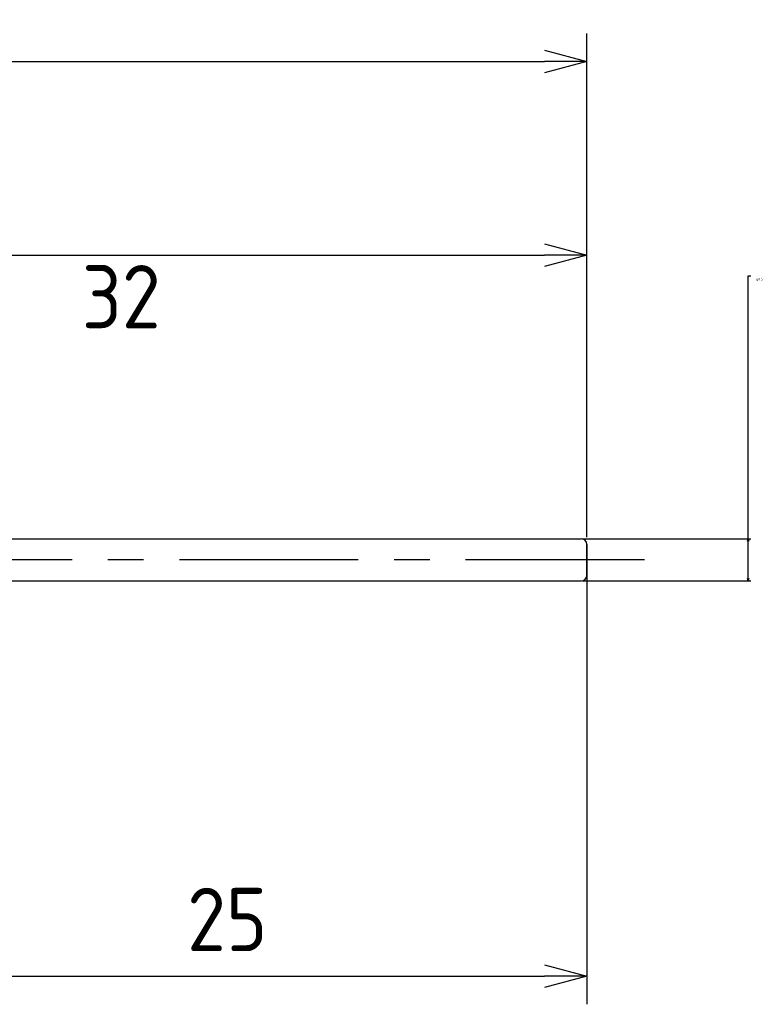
# Model space of a CAD drawing. Extents: x 88 to 193, y 167 to 219.
# Tile 5 of 5: x 167 to 193, y 184 to 219. Entities that reach past the tile are written whole.
import ezdxf

# ---------------------------------------------------------------- set-up
doc = ezdxf.new("R2010")
doc.units = 0
doc.header["$LTSCALE"] = 0.2
doc.linetypes.add('CENTER', pattern=[50.8, 31.75, -6.35, 6.35, -6.35])
doc.layers.get('0').update_dxf_attribs({"linetype": 'CONTINUOUS'})
doc.layers.get('DEFPOINTS').update_dxf_attribs({"linetype": 'CONTINUOUS'})
for name, color, linetype in [('18-0-CON', 3, 'CONTINUOUS'), ('18-2-CEN', 1, 'CENTER'), ('35-0-CON', 7, 'CONTINUOUS')]:
    doc.layers.add(name, color=color, linetype=linetype)
doc.styles.get("Standard").update_dxf_attribs({"font": 'isocp.shx', "bigfont": 'bigfont.shx'})
doc.dimstyles.get("Standard").update_dxf_attribs({"dimtxt": 0.18, "dimasz": 0.18, "dimexe": 0.18, "dimexo": 0.0625, "dimgap": 0.09, "dimtad": 0, "dimtih": 1, "dimtoh": 1, "dimzin": 0, "dimcen": 0.09, "dimazin": 3, "dimtfac": 1, "dimtofl": 0, "dimtmove": 0, "dimatfit": 3})

# ---------------------------------------------------------------- blocks, each defined once
blk = doc.blocks.new('_OPEN30')
at = {"color": 0, "linetype": 'BYBLOCK'}
for p, q in [((-1, 0.268), (0, 0)), ((0, 0), (-1, -0.268)), ((0, 0), (-1, 0))]:
    blk.add_line(p, q, dxfattribs=at)
blk = doc.blocks.new('*D139')
at = {"layer": '18-0-CON', "color": 161}
for p, q in [((100, 202.55), (100, 218.7)), ((187, 200.8), (187, 218.7)), ((101.5, 217.7), (185.5, 217.7))]:
    blk.add_line(p, q, dxfattribs=at)
at = {"layer": 'DEFPOINTS', "color": 0}
for p in [(187, 217.7), (100, 202.3), (187, 200.55)]:
    blk.add_point(p, dxfattribs=at)
at = {"layer": '18-0-CON', "color": 161, "xscale": 1.499999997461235, "yscale": 1.499999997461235, "zscale": 1.499999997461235, "rotation": 180}
blk.add_blockref('_OPEN30', (100, 217.7), dxfattribs=at)
at = {"layer": '18-0-CON', "color": 161, "xscale": 1.499999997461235, "yscale": 1.499999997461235, "zscale": 1.499999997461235}
blk.add_blockref('_OPEN30', (187, 217.7), dxfattribs=at)
at = {"layer": '18-0-CON', "color": 161}
blk.add_text('(87)', height=2.25, dxfattribs=at).set_placement((139, 215.205))
blk = doc.blocks.new('*D161')
at = {"layer": '18-0-CON', "color": 0}
for p, q in [((192.732, 200.75), (192.732, 210.087)), ((192.732, 210.087), (192.822, 210.087)), ((186.831, 200.75), (192.822, 200.75)), ((192.732, 199.34), (192.732, 200.66)), ((186.831, 199.25), (192.822, 199.25))]:
    blk.add_line(p, q, dxfattribs=at)
at = {"layer": 'DEFPOINTS', "color": 0}
for p in [(186.8, 200.75), (186.8, 199.25), (192.732, 199.25)]:
    blk.add_point(p, dxfattribs=at)
at = {"layer": '18-0-CON', "color": 0, "xscale": 0.0899999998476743, "yscale": 0.0899999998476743, "zscale": 0.0899999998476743}
for p, rotation in [((192.732, 200.75), 90), ((192.732, 199.25), 270)]:
    blk.add_blockref('_OPEN30', p, dxfattribs=dict(at, rotation=rotation))
at = {"layer": '18-0-CON', "color": 0}
blk.add_text('φ1.5', height=0.09, dxfattribs=at).set_placement((193, 209.927))

msp = doc.modelspace()

# ---------------------------------------------------------------- linework, layer by layer
at = {"layer": '18-0-CON', "color": 161}
for p, q in [((187, 200.8), (187, 211.82811)), ((156.5, 210.82811), (185.5, 210.82811)), ((187, 199.75), (187, 184.21191)), ((163.5, 185.21191), (185.5, 185.21191))]:
    msp.add_line(p, q, dxfattribs=at)
at = {"layer": '18-2-CEN'}
msp.add_line((189.0484, 200), (98.0016, 200), dxfattribs=at)
at = {"layer": '35-0-CON'}
for p, q in [((155, 200.75), (186.8, 200.75)), ((187, 200.55), (187, 199.45)), ((187, 199.45), (187, 200.55)), ((187, 200.55), (187, 199.45)), ((187, 199.45), (187, 200.55)), ((187, 200.55), (187, 199.45)), ((155, 199.25), (186.8, 199.25))]:
    msp.add_line(p, q, dxfattribs=at)
for centre, start, end in [((186.8, 200.55), 0, 90), ((186.8, 200.55), 0, 90), ((186.8, 200.55), 0, 90), ((186.8, 200.55), 0, 90), ((186.8, 200.55), 0, 90), ((186.8, 199.45), 270, 0), ((186.8, 199.45), 270, 0), ((186.8, 199.45), 270, 0), ((186.8, 199.45), 270, 0), ((186.8, 199.45), 270, 0)]:
    msp.add_arc(centre, 0.2, start, end, dxfattribs=at)

# ---------------------------------------------------------------- block references
at = {"layer": '18-0-CON', "color": 161}
for p, xscale, yscale, zscale in [((187, 210.82811), 1.499999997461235, 1.499999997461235, 1.499999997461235), ((187, 185.21191), 1.499999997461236, 1.499999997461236, 1.499999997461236)]:
    msp.add_blockref('_OPEN30', p, dxfattribs=dict(at, xscale=xscale, yscale=yscale, zscale=zscale))

# ---------------------------------------------------------------- texts
for s, p in [('  32', (166.5, 208.221)), ('25', (172.81033, 186.09974))]:
    msp.add_text(s, height=2.25, dxfattribs=at).set_placement(p)

# ---------------------------------------------------------------- dimensions: what is measured, and where the dimension line sits
at = {"layer": '18-0-CON'}
dim = msp.add_linear_dim(base=(187, 217.70023), p1=(100, 202.3), p2=(187, 200.55), dimstyle='Standard', override={"dimscale": 0.5, "dimpost": '(<>)', "dimblk1": 'OPEN30', "dimblk2": 'OPEN30', "dimsah": 1}, dxfattribs=at)
dim.commit()
dim.dimension.update_dxf_attribs({"geometry": '*D139', "text_midpoint": (143.5, 219.18773)})
dim = msp.add_linear_dim(base=(192.73212, 199.25), p1=(186.8, 200.75), p2=(186.8, 199.25), angle=90, dimstyle='Standard', override={"dimscale": 0.5, "dimgap": 0.5, "dimdec": 1, "dimpost": 'φ<>', "dimblk": 'OPEN30', "dimtol": 0, "dimlim": 0, "dimtm": 0.05, "dimtdec": 2, "dimtmove": 0, "dimtzin": 0}, dxfattribs=at)
dim.commit()
dim.dimension.update_dxf_attribs({"geometry": '*D161', "text_midpoint": (193.17973, 210.08678), "dimtype": 128})

doc.saveas('drawing.dxf')
